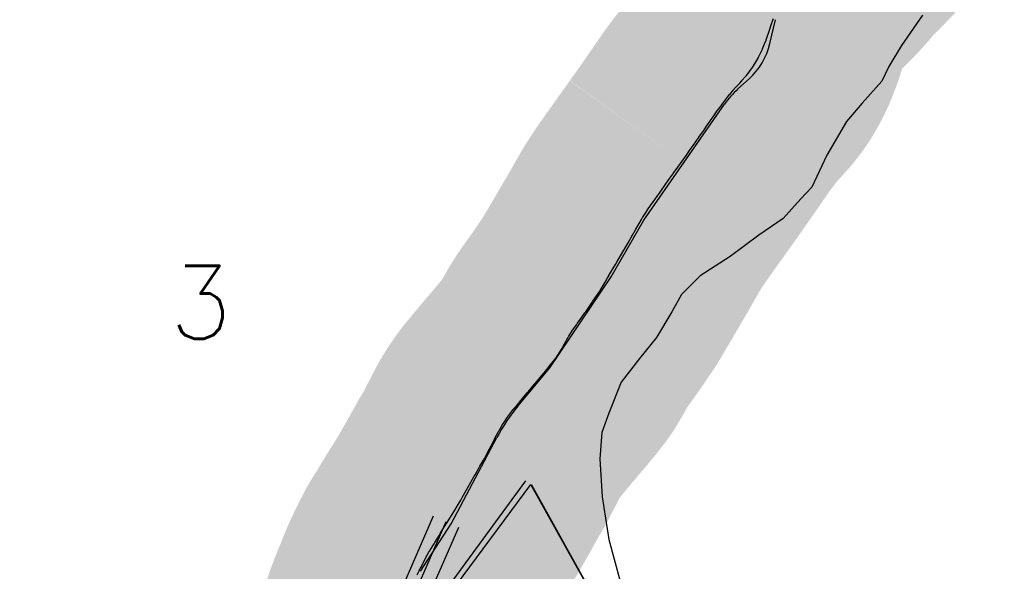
# Model space of a CAD drawing. Header units: feet. Extents: x 18803 to 104580, y -6601 to 116448.
# Tile 30 of 102: x 36516 to 40081, y 79204 to 81200. Entities that reach past the tile are written whole.
import ezdxf

# ---------------------------------------------------------------- set-up
doc = ezdxf.new("R2010")
doc.units = ezdxf.units.FT
doc.header["$LTSCALE"] = 100
doc.header["$MEASUREMENT"] = 0
for name, color, linetype in [('ELPC BOLD TITLE SHEET', 3, 'Continuous'), ('ELPC-XIST', 6, 'Continuous'), ('ELRP', 253, 'Continuous'), ('ET-SEC NUMBS', 253, 'Continuous'), ('SL-VICINITY MAP', 2, 'Continuous')]:
    doc.layers.add(name, color=color, linetype=linetype)
doc.styles.add('L2640', font='simplex.shx', dxfattribs={"height": 264})

msp = doc.modelspace()

# ---------------------------------------------------------------- linework, layer by layer
at = {"layer": 'ELPC BOLD TITLE SHEET', "const_width": 1000}
msp.add_lwpolyline([(37756.94788620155, 78700.66264244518), (37762.94202909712, 78713.9580154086), (37767.27409117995, 78723.05772425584), (37767.39367196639, 78723.306596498), (37774.2452995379, 78737.43567153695), (37778.02256279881, 78744.78488825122), (37787.51890326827, 78763.64373649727), (37787.98043296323, 78764.59549661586), (37789.08047590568, 78766.95333111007), (37789.32645156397, 78767.46956574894), (37800.57058937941, 78790.58227698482), (37802.90861255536, 78795.51533271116), (37803.06575475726, 78795.85147006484), (37810.9788754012, 78813.01404347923), (37819.19478831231, 78831.13071152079), (37819.41435075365, 78831.62500364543), (37820.14678875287, 78833.30879461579), (37820.15954617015, 78833.3382356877), (37820.1723174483, 78833.36763479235), (37829.46164818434, 78854.83233226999), (37835.02320151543, 78868.59721751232), (37835.33025487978, 78869.38451303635), (37837.89993770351, 78876.2167403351), (37837.95537397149, 78876.36313846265), (37845.17265759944, 78895.294804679), (37845.21667816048, 78895.40967671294), (37849.7485947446, 78907.17470579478), (37849.82282295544, 78907.36908196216), (37851.2627641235, 78911.17277826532), (37853.71302288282, 78918.35073028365), (37855.65369862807, 78923.84163216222), (37855.66753746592, 78923.88103067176), (37855.68124712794, 78923.91977533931), (37860.76283325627, 78938.38707814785), (37860.89854828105, 78938.76661373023), (37862.86296290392, 78944.16431000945), (37863.12764420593, 78944.91749457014), (37867.30838943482, 78957.25009084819), (37874.14640991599, 78978.48731041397), (37874.18374547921, 78978.60262653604), (37874.76995650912, 78980.40328790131), (37874.82353899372, 78980.56918295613), (37881.29079535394, 79000.7521501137), (37881.36977329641, 79000.99583870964), (37885.83118056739, 79014.60751375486), (37888.91948889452, 79023.7832986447), (37888.97203047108, 79023.93835434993), (37896.08006304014, 79044.77425154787), (37897.01155103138, 79047.35462989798), (37897.10025774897, 79047.59796091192), (37904.80072173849, 79068.51618065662), (37904.85298759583, 79068.65737562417), (37905.27273821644, 79069.785082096), (37913.176710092, 79089.39755020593), (37914.18172679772, 79091.76434748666), (37914.27839398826, 79091.99013260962), (37919.92183663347, 79105.06413247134), (37920.20106833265, 79105.7270274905), (37924.1283633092, 79115.28522179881), (37925.82514229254, 79119.45678411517), (37925.94681225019, 79119.75938466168), (37931.66308036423, 79134.14254498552), (37933.26622430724, 79138.09747606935), (37933.27577113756, 79138.12109206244), (37933.28530364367, 79138.14463025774), (37936.93054139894, 79147.17007669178), (37937.05079027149, 79147.47127001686), (37942.15870499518, 79160.41551720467), (37942.24117213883, 79160.611662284), (37942.44697291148, 79161.09245066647), (37948.56971628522, 79175.14507802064), (37951.76635184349, 79182.31932928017), (37952.08955614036, 79183.02616829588), (37955.62205767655, 79190.55749540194), (37962.42202699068, 79204.95646330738), (37962.79836771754, 79205.73645248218), (37963.04848368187, 79206.2456007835), (37969.17893742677, 79218.50538389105), (37969.19803912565, 79218.54343223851), (37969.21710457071, 79218.58150866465), (37976.08948571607, 79232.2522659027), (37976.57504966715, 79233.19100149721), (37983.37353762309, 79246.13509409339), (37983.60183149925, 79246.57612530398), (37988.81905488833, 79256.80388091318), (37988.84554995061, 79256.85590888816), (37989.2699334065, 79257.69066980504), (37989.4080683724, 79257.96002891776), (37992.41714262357, 79263.777120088), (37996.87161358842, 79271.60798384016), (38003.39162679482, 79281.85866459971), (38003.40971515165, 79281.8871766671), (38003.42783500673, 79281.91568925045), (38003.48458690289, 79282.00532067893), (38003.58237488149, 79282.16031692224), (38016.38369052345, 79302.54607922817), (38016.82642015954, 79303.26713889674), (38019.64152601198, 79307.95727726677), (38019.65472238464, 79307.9793093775), (38019.66792518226, 79308.00132160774), (38035.66959611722, 79334.73568247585), (38035.6912335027, 79334.77179081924), (38038.94572919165, 79340.19661011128), (38052.21875781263, 79362.04390169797), (38052.4487983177, 79362.41797581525), (38061.51149064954, 79376.97807949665), (38069.88444574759, 79390.21254375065), (38069.95979154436, 79390.33117803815), (38085.52880247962, 79414.75078517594), (38086.12237772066, 79415.71150930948), (38087.79754500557, 79418.51060077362), (38087.80087311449, 79418.5161648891), (38087.80420075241, 79418.52172617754), (38103.87152749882, 79445.38890216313), (38112.95000194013, 79461.11355432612), (38113.03246656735, 79461.25704653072), (38118.57306736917, 79470.94237860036), (38133.96736896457, 79497.99615209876), (38133.96990924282, 79498.00061574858), (38139.14365048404, 79507.09034055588), (38139.14796957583, 79507.09792334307), (38139.15227051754, 79507.10547784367), (38149.88146227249, 79525.93762922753), (38161.94884041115, 79548.02696709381), (38164.76020714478, 79553.07464476), (38164.96229933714, 79553.43337217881), (38179.74429167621, 79579.37620974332), (38179.85829323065, 79579.57501626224), (38182.30593143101, 79583.81643764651), (38195.26088779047, 79605.44604515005), (38200.4906887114, 79614.45124463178), (38201.27178736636, 79615.86068693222), (38209.27865275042, 79631.01950196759), (38217.28809530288, 79646.94750490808), (38222.81337170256, 79657.5598823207), (38233.55812307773, 79678.5607786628), (38233.70650673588, 79678.85394236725), (38236.76847100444, 79684.96953050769), (38237.10857815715, 79685.63221625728), (38248.61952767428, 79707.52024011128), (38251.16880013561, 79712.27327201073), (38251.94014696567, 79713.64079430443), (38262.9593348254, 79732.24140723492), (38267.8629891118, 79739.96247715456), (38268.51073142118, 79740.94840978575), (38278.98935382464, 79756.37386468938), (38286.38603025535, 79766.81356429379), (38286.86562624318, 79767.47585901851), (38296.03529875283, 79779.86730242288), (38305.86026790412, 79791.9356751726), (38306.14610856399, 79792.28278482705), (38321.87687598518, 79811.16826810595), (38322.26077432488, 79811.63634809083), (38325.13633287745, 79815.19734689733), (38325.49119106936, 79815.63053912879), (38341.36680555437, 79834.73574006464), (38341.48244023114, 79834.8742794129), (38354.89463818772, 79850.87172767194), (38357.86311282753, 79854.36514782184), (38357.87498695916, 79854.37914020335), (38357.88687202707, 79854.39313323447), (38373.93696721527, 79873.31472540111), (38374.11096115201, 79873.51857603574), (38389.40985078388, 79891.33167073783), (38389.53114274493, 79891.4733237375), (38389.70385957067, 79891.6767299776), (38405.78379975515, 79910.71540362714), (38421.2074998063, 79929.23877710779), (38421.30653998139, 79929.35733699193), (38424.0436099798, 79932.62327599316), (38424.8287711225, 79933.58467529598), (38437.31077398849, 79949.27010724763), (38452.48601605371, 79968.77320392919), (38455.36039115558, 79972.78613131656), (38455.57217754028, 79973.08393171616), (38464.77635064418, 79986.11945280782), (38476.4305398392, 80005.63499996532), (38481.00691634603, 80013.57564456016), (38481.20206988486, 80013.91732836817), (38488.42132688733, 80026.67215671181), (38488.4779577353, 80026.77193565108), (38502.48042362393, 80051.37536099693), (38502.95705083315, 80052.19264070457), (38504.10430816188, 80054.1129338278), (38517.94219090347, 80076.08463203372), (38519.19501402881, 80077.95759039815), (38531.82058064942, 80095.7513012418), (38532.0590308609, 80096.09105217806), (38535.10360703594, 80100.47691732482), (38535.56459164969, 80101.12716030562), (38551.58915749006, 80123.26325726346), (38562.82317060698, 80139.0157524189), (38565.5428574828, 80142.76331385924), (38578.42538100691, 80161.32331914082), (38590.06275530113, 80178.75502571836), (38591.50390100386, 80180.84167538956), (38606.04440938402, 80202.18758614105), (38606.06193963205, 80202.21339290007), (38606.07948959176, 80202.23918079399), (38616.67349657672, 80217.84948535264), (38617.80756019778, 80219.63877631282), (38621.19449036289, 80225.37326301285), (38635.37527983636, 80249.55015921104), (38635.43917681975, 80249.65863262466), (38644.77439681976, 80265.43891995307), (38644.82848916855, 80265.5306872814), (38649.48881025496, 80273.46543750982), (38649.56831652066, 80273.6000949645), (38664.00025028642, 80297.91491975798), (38673.2725151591, 80313.82223075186), (38673.3172693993, 80313.89923737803), (38678.11174718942, 80322.17333368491), (38678.14226725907, 80322.2258978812), (38691.7475199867, 80345.61092064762), (38691.86535124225, 80345.8119173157), (38703.53735147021, 80365.571752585), (38703.55904706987, 80365.60853169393), (38706.15951161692, 80370.0229344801), (38719.47856106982, 80392.9538653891), (38732.80430383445, 80416.14990470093), (38735.01959093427, 80420.06456492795), (38735.02085209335, 80420.06679281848), (38735.02271601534, 80420.07008619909), (38746.29094284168, 80439.97426032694), (38746.33033097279, 80440.04365852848), (38758.88445728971, 80462.10674346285), (38758.93692230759, 80462.19863759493), (38767.47492559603, 80477.10304812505), (38771.60316311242, 80483.87256758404), (38772.18135056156, 80484.78953364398), (38786.79324672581, 80507.21205639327), (38787.05848418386, 80507.6132690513), (38802.48026216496, 80530.61031014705), (38802.71741939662, 80530.95969570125), (38803.84457524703, 80532.60031761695), (38818.9367945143, 80553.68698139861), (38834.63893106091, 80576.04470220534), (38834.72539504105, 80576.16730368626), (38842.4000114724, 80587.00436500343), (38850.86621593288, 80598.88303348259), (38850.91421310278, 80598.95022426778), (38866.82159131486, 80621.16837236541), (38880.44343637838, 80640.4397802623), (38882.50290225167, 80643.3203410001), (38882.50447122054, 80643.3225353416), (38898.69764674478, 80665.96847431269), (38898.69967641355, 80665.97131254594), (38914.59590912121, 80688.19769190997), (38914.42784513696, 80687.96361577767), (38914.84560396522, 80688.54476230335), (38930.01744484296, 80709.70723910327), (38944.12142093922, 80729.73271535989), (38944.20481676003, 80729.85160118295), (38945.30570405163, 80731.42725111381), (38945.32013922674, 80731.44795551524), (38945.3345057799, 80731.46853283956), (38960.34592228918, 80753.0145692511), (38960.35492174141, 80753.02748065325), (38968.21590264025, 80764.30060120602), (38968.2183862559, 80764.3041633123), (38975.05832463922, 80774.1153914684), (38975.12117267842, 80774.20527021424), (38988.63456250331, 80793.47274105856), (38988.7984596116, 80793.70825628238), (38990.27367470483, 80795.84465864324), (38990.29055679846, 80795.86916770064), (38990.30745522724, 80795.89366072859), (39005.72673793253, 80818.29731182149), (39005.73527180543, 80818.30969618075), (39005.74381125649, 80818.32209862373), (39006.82387849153, 80819.88877476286), (39006.83947471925, 80819.9114489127), (39006.85507754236, 80819.93409929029), (39019.52013652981, 80838.36050885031), (39019.52912478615, 80838.37356937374), (39019.53810470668, 80838.3866287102), (39023.0634692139, 80843.50704446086), (39023.1282867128, 80843.6009065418), (39029.05527158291, 80852.15803241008), (39029.05675769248, 80852.1601775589), (39029.05820874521, 80852.16227236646), (39036.7382174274, 80863.24734852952), (39039.33801087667, 80866.84836793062), (39039.58075133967, 80867.18107109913), (39046.02918014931, 80875.92711079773), (39055.33396128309, 80888.29403853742), (39060.81031321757, 80895.63295438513), (39071.48741108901, 80909.79391097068), (39071.57136523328, 80909.90485958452), (39079.0285783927, 80919.72455524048), (39087.70971181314, 80930.50866581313), (39087.97741710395, 80930.83753347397), (39099.33880947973, 80944.64014236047), (39099.45865209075, 80944.78648034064), (39102.68821544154, 80948.75024965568), (39104.60671720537, 80950.92724008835), (39117.5745284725, 80964.54359455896), (39117.60574500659, 80964.57633486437), (39122.13867737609, 80969.32510684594), (39123.08492640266, 80970.35129108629), (39130.9969982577, 80979.23374520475), (39131.09057156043, 80979.33844845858), (39144.5808737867, 80994.38359177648), (39147.56379398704, 80997.94976280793), (39148.54433215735, 80999.16229966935), (39158.72116269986, 81012.18140006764), (39171.75453376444, 81030.67902762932), (39172.06204105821, 81031.15067688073), (39172.96866313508, 81032.59232887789), (39182.76464726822, 81048.75043244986), (39190.76063306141, 81063.0941929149), (39191.30035450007, 81064.08689649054), (39193.71881705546, 81068.64931480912), (39204.1647292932, 81090.61648941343), (39205.11457982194, 81092.73514026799), (39205.72715044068, 81094.15731892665), (39213.21925907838, 81112.28338925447), (39218.35999614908, 81125.48142718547), (39218.73332075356, 81126.47012947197), (39221.46904409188, 81133.9496768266), (39229.57210514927, 81158.19787082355), (39237.16373746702, 81181.6013314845), (39242.76781790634, 81198.35862627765), (39244.90756499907, 81204.70275124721), (39245.09283344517, 81205.24060561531), (39253.76405832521, 81229.89776334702), (39254.16089068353, 81230.97935478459), (39255.45685073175, 81234.36944424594), (39264.0769661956, 81255.58746499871), (39264.67891703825, 81256.99452698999), (39269.25074288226, 81267.16106649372), (39276.13234145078, 81280.95497131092), (39276.97113050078, 81282.54828183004), (39284.08410397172, 81295.3726326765), (39289.9579905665, 81305.34454729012), (39291.43370192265, 81307.67044657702), (39298.69310975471, 81318.318493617), (39305.74953082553, 81327.58769292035), (39308.91985415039, 81331.30111507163), (39318.67236523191, 81341.51566417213), (39325.33926597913, 81348.05945986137), (39327.26440499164, 81349.85104624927), (39343.55445028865, 81364.22638012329), (39350.61806090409, 81370.65163826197), (39351.24905229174, 81371.23412460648), (39358.90154753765, 81378.4027779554), (39358.93721685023, 81378.43627231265), (39358.97291915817, 81378.46974438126), (39372.15639651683, 81390.8593068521), (39384.90637412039, 81403.52378652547), (39391.64958208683, 81410.40290587), (39392.60478835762, 81411.39613627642), (39399.37198990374, 81418.56809767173), (39399.37507745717, 81418.5713704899), (39399.37815034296, 81418.57462736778), (39413.25626789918, 81433.28637226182), (39423.12097636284, 81444.30683600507), (39431.01853262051, 81455.49568331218), (39432.54431402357, 81457.58550429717), (39433.52169326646, 81458.88014274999), (39440.57444065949, 81467.04174248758), (39441.59921436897, 81468.08246877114), (39443.27786659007, 81476.4258686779), (39445.8664853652, 81486.10404188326), (39451.04194142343, 81501.35908652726), (39454.42774880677, 81509.41825626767), (39458.37009448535, 81517.1696702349), (39458.86277457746, 81518.16247270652), (39465.73130958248, 81532.35372754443), (39466.90764740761, 81534.63889811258), (39482.82388667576, 81563.76441775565), (39483.41462430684, 81564.81365754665), (39488.3805364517, 81573.37826718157), (39489.01858809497, 81574.51495735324), (39499.79428062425, 81594.35579790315), (39499.86237483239, 81594.48071869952), (39515.68891294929, 81623.40904499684), (39516.97811590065, 81625.61721455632), (39518.69008394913, 81628.37073398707), (39519.13969484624, 81629.10912014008), (39533.24651145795, 81652.76871435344), (39539.48181377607, 81661.15869653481), (39547.04809911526, 81669.49207138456), (39548.67051023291, 81671.3512466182), (39559.10301979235, 81683.78671467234), (39566.78628017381, 81691.73155254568), (39572.2042218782, 81696.63164456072), (39575.03962063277, 81699.302003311), (39580.92521646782, 81705.06888363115)], dxfattribs=at)
at = {"layer": 'ELPC-XIST'}
msp.add_lwpolyline([(37955.62205767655, 79190.55749540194), (37962.42202699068, 79204.95646330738), (37962.79836771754, 79205.73645248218), (37963.04848368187, 79206.2456007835), (37969.17893742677, 79218.50538389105), (37969.19803912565, 79218.54343223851), (37969.21710457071, 79218.58150866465), (37976.08948571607, 79232.2522659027), (37976.57504966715, 79233.19100149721), (37983.37353762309, 79246.13509409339), (37983.60183149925, 79246.57612530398), (37988.81905488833, 79256.80388091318), (37988.84554995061, 79256.85590888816), (37989.2699334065, 79257.69066980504), (37989.4080683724, 79257.96002891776), (37992.41714262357, 79263.777120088), (37996.87161358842, 79271.60798384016), (38003.39162679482, 79281.85866459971), (38003.40971515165, 79281.8871766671), (38003.42783500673, 79281.91568925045), (38003.48458690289, 79282.00532067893), (38003.58237488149, 79282.16031692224), (38016.38369052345, 79302.54607922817), (38016.82642015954, 79303.26713889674), (38019.64152601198, 79307.95727726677), (38019.65472238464, 79307.9793093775), (38019.66792518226, 79308.00132160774), (38035.66959611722, 79334.73568247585), (38035.6912335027, 79334.77179081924), (38038.94572919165, 79340.19661011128), (38052.21875781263, 79362.04390169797), (38052.4487983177, 79362.41797581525), (38061.51149064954, 79376.97807949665), (38069.88444574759, 79390.21254375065), (38069.95979154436, 79390.33117803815), (38085.52880247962, 79414.75078517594), (38086.12237772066, 79415.71150930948), (38087.79754500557, 79418.51060077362), (38087.80087311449, 79418.5161648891), (38087.80420075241, 79418.52172617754), (38103.87152749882, 79445.38890216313), (38112.95000194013, 79461.11355432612), (38113.03246656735, 79461.25704653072), (38118.57306736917, 79470.94237860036), (38133.96736896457, 79497.99615209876), (38133.96990924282, 79498.00061574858), (38139.14365048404, 79507.09034055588), (38139.14796957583, 79507.09792334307), (38139.15227051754, 79507.10547784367), (38149.88146227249, 79525.93762922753), (38161.94884041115, 79548.02696709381), (38164.76020714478, 79553.07464476), (38164.96229933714, 79553.43337217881), (38179.74429167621, 79579.37620974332), (38179.85829323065, 79579.57501626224), (38182.30593143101, 79583.81643764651), (38195.26088779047, 79605.44604515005), (38200.4906887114, 79614.45124463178), (38201.27178736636, 79615.86068693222), (38209.27865275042, 79631.01950196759), (38217.28809530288, 79646.94750490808), (38222.81337170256, 79657.5598823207), (38233.55812307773, 79678.5607786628), (38233.70650673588, 79678.85394236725), (38236.76847100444, 79684.96953050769), (38237.10857815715, 79685.63221625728), (38248.61952767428, 79707.52024011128), (38251.16880013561, 79712.27327201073), (38251.94014696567, 79713.64079430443), (38262.9593348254, 79732.24140723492), (38267.8629891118, 79739.96247715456), (38268.51073142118, 79740.94840978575), (38278.98935382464, 79756.37386468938), (38286.38603025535, 79766.81356429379), (38286.86562624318, 79767.47585901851), (38296.03529875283, 79779.86730242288), (38305.86026790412, 79791.9356751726), (38306.14610856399, 79792.28278482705), (38321.87687598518, 79811.16826810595), (38322.26077432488, 79811.63634809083), (38325.13633287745, 79815.19734689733), (38325.49119106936, 79815.63053912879), (38341.36680555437, 79834.73574006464), (38341.48244023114, 79834.8742794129), (38354.89463818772, 79850.87172767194), (38357.86311282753, 79854.36514782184), (38357.87498695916, 79854.37914020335), (38357.88687202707, 79854.39313323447), (38373.93696721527, 79873.31472540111), (38374.11096115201, 79873.51857603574), (38389.40985078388, 79891.33167073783), (38389.53114274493, 79891.4733237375), (38389.70385957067, 79891.6767299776), (38405.78379975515, 79910.71540362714), (38421.2074998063, 79929.23877710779), (38421.30653998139, 79929.35733699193), (38424.0436099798, 79932.62327599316), (38424.8287711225, 79933.58467529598), (38437.31077398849, 79949.27010724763), (38452.48601605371, 79968.77320392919), (38455.36039115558, 79972.78613131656), (38455.57217754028, 79973.08393171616), (38464.77635064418, 79986.11945280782), (38476.4305398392, 80005.63499996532), (38481.00691634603, 80013.57564456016), (38481.20206988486, 80013.91732836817), (38488.42132688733, 80026.67215671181), (38488.4779577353, 80026.77193565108), (38502.48042362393, 80051.37536099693), (38502.95705083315, 80052.19264070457), (38504.10430816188, 80054.1129338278), (38517.94219090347, 80076.08463203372), (38519.19501402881, 80077.95759039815), (38531.82058064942, 80095.7513012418), (38532.0590308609, 80096.09105217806), (38535.10360703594, 80100.47691732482), (38535.56459164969, 80101.12716030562), (38551.58915749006, 80123.26325726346), (38562.82317060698, 80139.0157524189), (38565.5428574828, 80142.76331385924), (38578.42538100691, 80161.32331914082), (38590.06275530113, 80178.75502571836), (38591.50390100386, 80180.84167538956), (38606.04440938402, 80202.18758614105), (38606.06193963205, 80202.21339290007), (38606.07948959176, 80202.23918079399), (38616.67349657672, 80217.84948535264), (38617.80756019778, 80219.63877631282), (38621.19449036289, 80225.37326301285), (38635.37527983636, 80249.55015921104), (38635.43917681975, 80249.65863262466), (38644.77439681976, 80265.43891995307), (38644.82848916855, 80265.5306872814), (38649.48881025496, 80273.46543750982), (38649.56831652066, 80273.6000949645), (38664.00025028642, 80297.91491975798), (38673.2725151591, 80313.82223075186), (38673.3172693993, 80313.89923737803), (38678.11174718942, 80322.17333368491), (38678.14226725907, 80322.2258978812), (38691.7475199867, 80345.61092064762), (38691.86535124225, 80345.8119173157), (38703.53735147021, 80365.571752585), (38703.55904706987, 80365.60853169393), (38706.15951161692, 80370.0229344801), (38719.47856106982, 80392.9538653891), (38732.80430383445, 80416.14990470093), (38735.01959093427, 80420.06456492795), (38735.02085209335, 80420.06679281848), (38735.02271601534, 80420.07008619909), (38746.29094284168, 80439.97426032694), (38746.33033097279, 80440.04365852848), (38758.88445728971, 80462.10674346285), (38758.93692230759, 80462.19863759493), (38767.47492559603, 80477.10304812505), (38771.60316311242, 80483.87256758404), (38772.18135056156, 80484.78953364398), (38786.79324672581, 80507.21205639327), (38787.05848418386, 80507.6132690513), (38802.48026216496, 80530.61031014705), (38802.71741939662, 80530.95969570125), (38803.84457524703, 80532.60031761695), (38818.9367945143, 80553.68698139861), (38834.63893106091, 80576.04470220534), (38834.72539504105, 80576.16730368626), (38842.4000114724, 80587.00436500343), (38850.86621593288, 80598.88303348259), (38850.91421310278, 80598.95022426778), (38866.82159131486, 80621.16837236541), (38880.44343637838, 80640.4397802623), (38882.50290225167, 80643.3203410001), (38882.50447122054, 80643.3225353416), (38898.69764674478, 80665.96847431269), (38898.69967641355, 80665.97131254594), (38914.59590912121, 80688.19769190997), (38914.42784513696, 80687.96361577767), (38914.84560396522, 80688.54476230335), (38930.01744484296, 80709.70723910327), (38944.12142093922, 80729.73271535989), (38944.20481676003, 80729.85160118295), (38945.30570405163, 80731.42725111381), (38945.32013922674, 80731.44795551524), (38945.3345057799, 80731.46853283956), (38960.34592228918, 80753.0145692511), (38960.35492174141, 80753.02748065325), (38968.21590264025, 80764.30060120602), (38968.2183862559, 80764.3041633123), (38975.05832463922, 80774.1153914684), (38975.12117267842, 80774.20527021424), (38988.63456250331, 80793.47274105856), (38988.7984596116, 80793.70825628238), (38990.27367470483, 80795.84465864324), (38990.29055679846, 80795.86916770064), (38990.30745522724, 80795.89366072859), (39005.72673793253, 80818.29731182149), (39005.73527180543, 80818.30969618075), (39005.74381125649, 80818.32209862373), (39006.82387849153, 80819.88877476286), (39006.83947471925, 80819.9114489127), (39006.85507754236, 80819.93409929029), (39019.52013652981, 80838.36050885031), (39019.52912478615, 80838.37356937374), (39019.53810470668, 80838.3866287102), (39023.0634692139, 80843.50704446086), (39023.1282867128, 80843.6009065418), (39029.05527158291, 80852.15803241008), (39029.05675769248, 80852.1601775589), (39029.05820874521, 80852.16227236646), (39036.7382174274, 80863.24734852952), (39039.33801087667, 80866.84836793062), (39039.58075133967, 80867.18107109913), (39046.02918014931, 80875.92711079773), (39055.33396128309, 80888.29403853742), (39060.81031321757, 80895.63295438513), (39071.48741108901, 80909.79391097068), (39071.57136523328, 80909.90485958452), (39079.0285783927, 80919.72455524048), (39087.70971181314, 80930.50866581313), (39087.97741710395, 80930.83753347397), (39099.33880947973, 80944.64014236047), (39099.45865209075, 80944.78648034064), (39102.68821544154, 80948.75024965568), (39104.60671720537, 80950.92724008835), (39117.5745284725, 80964.54359455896), (39117.60574500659, 80964.57633486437), (39122.13867737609, 80969.32510684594), (39123.08492640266, 80970.35129108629), (39130.9969982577, 80979.23374520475), (39131.09057156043, 80979.33844845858), (39144.5808737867, 80994.38359177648), (39147.56379398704, 80997.94976280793), (39148.54433215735, 80999.16229966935), (39158.72116269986, 81012.18140006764), (39171.75453376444, 81030.67902762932), (39172.06204105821, 81031.15067688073), (39172.96866313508, 81032.59232887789), (39182.76464726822, 81048.75043244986), (39190.76063306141, 81063.0941929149), (39191.30035450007, 81064.08689649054), (39193.71881705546, 81068.64931480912), (39204.1647292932, 81090.61648941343), (39205.11457982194, 81092.73514026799), (39205.72715044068, 81094.15731892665), (39213.21925907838, 81112.28338925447), (39218.35999614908, 81125.48142718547), (39218.73332075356, 81126.47012947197), (39221.46904409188, 81133.9496768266), (39229.57210514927, 81158.19787082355), (39237.16373746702, 81181.6013314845), (39242.76781790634, 81198.35862627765), (39244.90756499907, 81204.70275124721)], dxfattribs=at)
at = {"layer": 'ELRP'}
for p, q in [((39232.07889391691, 81113.28006760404), (39252.105546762, 81199.88900632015)), ((39116.62638502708, 80949.3544669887), (39157.38155640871, 80986.20867171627)), ((38775.67481157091, 80474.91523184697), (39067.53165498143, 80893.62386769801)), ((38657.90546309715, 80269.90800883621), (38775.67481157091, 80474.91523184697)), ((38435.58954312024, 79939.48934727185), (38657.90546309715, 80269.90800883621)), ((38320.18590335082, 79801.1726981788), (38435.58954312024, 79939.48934727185)), ((38078.40861095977, 79375.10764318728), (38244.21209867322, 79688.02112008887)), ((36516.38500000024, 77029.071), (38349.06580909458, 79531.454919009)), ((37656.09977633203, 78561.83983881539), (38367.11179779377, 79518.0510604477)), ((39106.14016100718, 78194.27710548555), (38367.11179779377, 79518.0510604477)), ((39108.69825453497, 78191.60657048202), (38369.96257963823, 79515.45937311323)), ((38013.01308696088, 79402.70096491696), (37613.6591884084, 78486.68071770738)), ((38058.84673006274, 79382.71904408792), (37659.49283151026, 78466.69879687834)), ((38104.68037316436, 79362.73712325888), (37705.32647461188, 78446.71687604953)), ((37967.07910400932, 79203.74254131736), (38078.40861095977, 79375.10764318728))]:
    msp.add_line(p, q, dxfattribs=at)
for centre, radius, start, end in [((38992.34522369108, 81168.71387224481), 246.0592191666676, 312.122500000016, 346.9802777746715), ((39336.66015855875, 80706.03042251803), 328.0570866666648, 132.122500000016, 145.1219444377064), ((38824.03174385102, 79380.79204076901), 656.1863516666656, 140.1602777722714, 152.0822222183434)]:
    msp.add_arc(centre, radius, start, end, dxfattribs=at)
at = {"layer": 'SL-VICINITY MAP'}
msp.add_lwpolyline([(39784.64096102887, 81216.11633336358), (39708.49930375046, 81106.73065628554), (39662.84876763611, 81030.59995455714), (39637.79406381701, 80977.73686595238), (39565.94725338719, 80897.94428066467), (39509.29526249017, 80831.49725932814), (39438.65869972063, 80709.0668397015), (39383.73876815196, 80593.42719459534), (39342.53223474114, 80550.17293859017), (39280.81034772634, 80480.37105268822), (39192.47185682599, 80420.02592009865), (39088.78939053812, 80343.05186962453), (38979.50034764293, 80272.55871425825), (38912.77724167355, 80205.9653344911), (38877.20395521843, 80143.1058256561), (38821.52384320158, 80050.42343752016), (38760.29096291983, 79974.0662854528), (38693.46024026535, 79887.78422378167), (38649.15423884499, 79775.5800118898), (38624.33790380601, 79706.31445574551), (38616.2726214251, 79611.04284356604), (38625.26237035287, 79473.36366128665), (38648.9227624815, 79319.42061847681), (38691.30063046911, 79162.61066085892)], dxfattribs=at)

# ---------------------------------------------------------------- texts
at = {"layer": 'ET-SEC NUMBS', "style": 'L2640'}
msp.add_text('3', height=264, dxfattribs=at).set_placement((37058.26884822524, 80045.22546403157))

doc.saveas('drawing.dxf')
